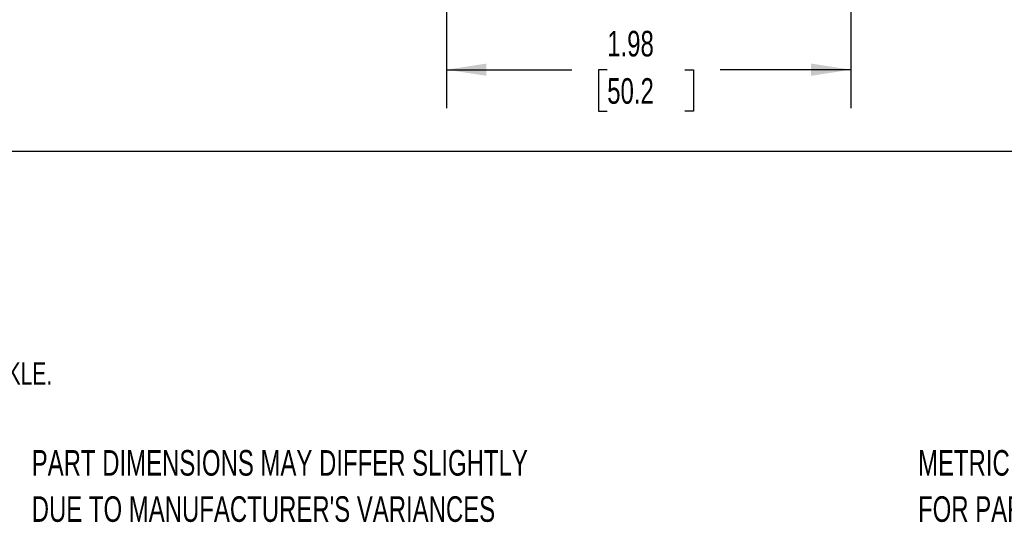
# Model space of a CAD drawing. Header units: inches. Extents: x 1 to 129, y 1 to 99.
# Tile 2 of 31: x 4.26 to 10.68, y 0.58 to 3.86. Entities that reach past the tile are written whole.
import ezdxf

# ---------------------------------------------------------------- set-up
doc = ezdxf.new("R2010")
doc.units = ezdxf.units.IN
doc.header["$LTSCALE"] = 2
doc.header["$MEASUREMENT"] = 0
doc.layers.add('DIMENSIONS', color=140, linetype='Continuous', lineweight=25)
doc.layers.add('TEXT', color=140, linetype='Continuous', lineweight=25)
doc.styles.add('SLDTEXTSTYLE0', font='TXT', dxfattribs={"width": 0.7})
doc.dimstyles.new('SLDDIMSTYLE2', dxfattribs={"dimtxt": 0.169922, "dimasz": 0.26, "dimexe": 0, "dimexo": 0.0625, "dimgap": 0.04248, "dimtad": 0, "dimtih": 1, "dimtoh": 1, "dimlfac": 0.75, "dimrnd": 1e-09, "dimzin": 12, "dimdsep": 46, "dimtxsty": 'SLDTEXTSTYLE0', "dimsah": 1, "dimcen": 0.09, "dimadec": 0, "dimazin": 3, "dimtfac": 1, "dimtofl": 0, "dimtmove": 0, "dimatfit": 3, "dimfxl": 0, "dimfrac": 2, "dimtolj": 1, "dimtzin": 12, "dimarcsym": 0})

# ---------------------------------------------------------------- blocks, each defined once
blk = doc.blocks.new('SW_NOTE_0_2')
at = {"layer": 'TEXT', "color": 0, "char_height": 0.166667, "attachment_point": 1, "style": 'SLDTEXTSTYLE0'}
for s, insert in [('PART DIMENSIONS MAY DIFFER SLIGHTLY', (0, 0.2148)), ("DUE TO MANUFACTURER'S VARIANCES", (0, -0.0861))]:
    blk.add_mtext(s, dxfattribs=dict(at, insert=insert))
blk = doc.blocks.new('SW_NOTE_0_5')
at = {"layer": 'TEXT', "color": 0, "char_height": 0.166667, "attachment_point": 1, "style": 'SLDTEXTSTYLE0'}
for s, insert in [('METRIC UNITS USED', (0, 0.2148)), ('FOR PART DESIGN', (0, -0.0861))]:
    blk.add_mtext(s, dxfattribs=dict(at, insert=insert))
blk = doc.blocks.new('_D_2')
at = {"layer": 'DIMENSIONS'}
for p, q in [((7.0439, 5.5656), (7.0439, 3.28)), ((9.6788, 5.5656), (9.6788, 3.28)), ((7.0439, 3.53), (7.8606, 3.53)), ((8.0909, 3.53), (8.0338, 3.53)), ((8.0338, 3.53), (8.0338, 3.26)), ((8.5958, 3.53), (8.6529, 3.53)), ((8.6529, 3.53), (8.6529, 3.26)), ((9.6788, 3.53), (8.8261, 3.53)), ((8.0338, 3.26), (8.0909, 3.26)), ((8.6529, 3.26), (8.5958, 3.26))]:
    blk.add_line(p, q, dxfattribs=at)
for points in [[(7.0439, 3.53), (7.3039, 3.49), (7.3039, 3.57)], [(9.6788, 3.53), (9.4188, 3.57), (9.4188, 3.49)]]:
    blk.add_solid(points, dxfattribs=at)
at = {"layer": 'DIMENSIONS', "char_height": 0.16667, "attachment_point": 1, "style": 'SLDTEXTSTYLE0'}
for s, insert in [('1.98', (8.0909, 3.7829)), ('50.2', (8.0909, 3.4748))]:
    blk.add_mtext(s, dxfattribs=dict(at, insert=insert))

msp = doc.modelspace()

# ---------------------------------------------------------------- linework, layer by layer
at = {"layer": 'TEXT'}
msp.add_line((3, 3), (129, 3), dxfattribs=at)

# ---------------------------------------------------------------- block references
for name, p in [('SW_NOTE_0_2', (4.3401, 0.8374)), ('SW_NOTE_0_5', (10.1164, 0.8374))]:
    msp.add_blockref(name, p, dxfattribs=at)

# ---------------------------------------------------------------- texts
at = {"layer": 'TEXT', "insert": (0.6272, 1.6236), "char_height": 0.145833, "attachment_point": 1, "style": 'SLDTEXTSTYLE0'}
msp.add_mtext('SWIVELLINK STANDARD SERIES IMPERIAL TEE KNUCKLE.', dxfattribs=at)

# ---------------------------------------------------------------- dimensions: what is measured, and where the dimension line sits
at = {"layer": 'DIMENSIONS'}
dim = msp.add_linear_dim(base=(9.6788, 3.53), p1=(7.0439, 5.6656), p2=(9.6788, 5.6656), dimstyle='SLDDIMSTYLE2', dxfattribs=at)
dim.commit()
dim.dimension.update_dxf_attribs({"geometry": '_D_2', "text_midpoint": (8.3434, 3.53), "dimtype": 160})

doc.saveas('drawing.dxf')
